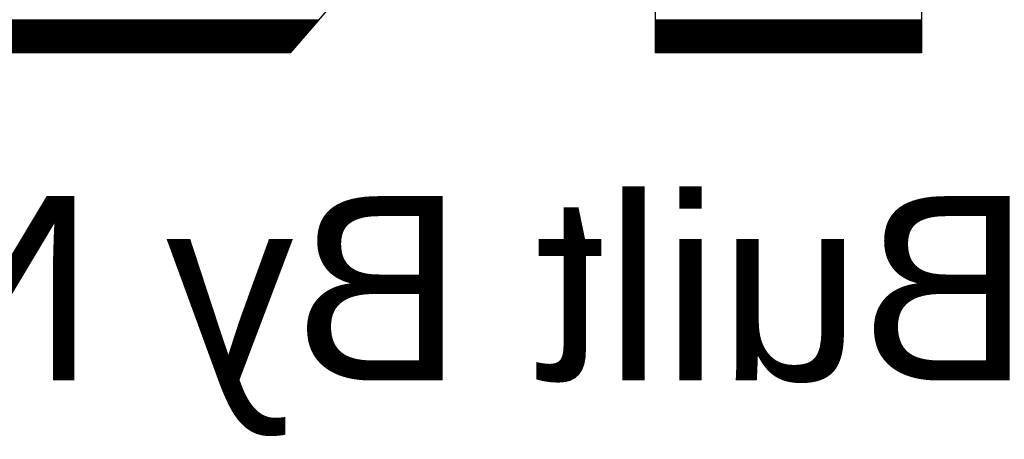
# Model space of a CAD drawing. Extents: x -59 to 351, y -56 to 231.
# Tile 18 of 34: x 10.06 to 14.13, y 25.79 to 27.53. Entities that reach past the tile are written whole.
import ezdxf

# ---------------------------------------------------------------- set-up
doc = ezdxf.new("R2010")
doc.units = 0
doc.layers.add('BG_SILKSCREEN_BOTTOM', color=23, linetype='CONTINUOUS')

msp = doc.modelspace()

# ---------------------------------------------------------------- linework, layer by layer
at = {"layer": 'BG_SILKSCREEN_BOTTOM'}
for points in [[(13.785723, 30.626533), (13.785723, 27.389557)], [(12.688443, 29.136061), (11.179683, 27.389557)], [(12.688443, 27.389557), (12.688443, 29.136061)], [(9.886874, 27.526107), (11.297666, 27.526107)], [(12.688443, 27.526107), (13.785723, 27.526107)], [(9.889922, 27.52123), (11.29345, 27.52123)], [(9.892995, 27.516353), (11.289259, 27.516353)], [(9.896043, 27.511477), (11.285017, 27.511477)], [(9.899142, 27.5066), (11.280826, 27.5066)], [(9.90219, 27.501723), (11.276609, 27.501723)], [(9.905263, 27.496846), (11.272368, 27.496846)], [(9.908311, 27.491969), (11.268177, 27.491969)], [(9.91141, 27.487093), (11.26396, 27.487093)], [(12.688443, 27.52123), (13.785723, 27.52123)], [(12.688443, 27.516353), (13.785723, 27.516353)], [(12.688443, 27.511477), (13.785723, 27.511477)], [(12.688443, 27.5066), (13.785723, 27.5066)], [(12.688443, 27.501723), (13.785723, 27.501723)], [(12.688443, 27.496846), (13.785723, 27.496846)], [(12.688443, 27.491969), (13.785723, 27.491969)], [(12.688443, 27.487093), (13.785723, 27.487093)], [(9.914458, 27.482216), (11.259769, 27.482216)], [(9.917506, 27.477339), (11.255527, 27.477339)], [(9.92058, 27.472462), (11.251311, 27.472462)], [(9.923628, 27.467585), (11.24712, 27.467585)], [(9.926726, 27.462709), (11.242929, 27.462709)], [(9.929774, 27.457832), (11.238687, 27.457832)], [(9.932848, 27.452955), (11.234471, 27.452955)], [(9.935947, 27.448078), (11.23028, 27.448078)], [(9.938995, 27.443201), (11.226038, 27.443201)], [(12.688443, 27.482216), (13.785723, 27.482216)], [(12.688443, 27.477339), (13.785723, 27.477339)], [(12.688443, 27.472462), (13.785723, 27.472462)], [(12.688443, 27.467585), (13.785723, 27.467585)], [(12.688443, 27.462709), (13.785723, 27.462709)], [(12.688443, 27.457832), (13.785723, 27.457832)], [(12.688443, 27.452955), (13.785723, 27.452955)], [(12.688443, 27.448078), (13.785723, 27.448078)], [(12.688443, 27.443201), (13.785723, 27.443201)], [(9.942043, 27.438325), (11.221847, 27.438325)], [(9.945091, 27.433448), (11.217631, 27.433448)], [(9.948164, 27.428571), (11.213389, 27.428571)], [(9.951212, 27.423694), (11.209198, 27.423694)], [(9.954311, 27.418817), (11.204981, 27.418817)], [(9.957384, 27.413941), (11.20079, 27.413941)], [(9.960432, 27.409064), (11.196549, 27.409064)], [(9.963531, 27.404187), (11.192332, 27.404187)], [(12.688443, 27.438325), (13.785723, 27.438325)], [(12.688443, 27.433448), (13.785723, 27.433448)], [(12.688443, 27.428571), (13.785723, 27.428571)], [(12.688443, 27.423694), (13.785723, 27.423694)], [(12.688443, 27.418817), (13.785723, 27.418817)], [(12.688443, 27.413941), (13.785723, 27.413941)], [(12.688443, 27.409064), (13.785723, 27.409064)], [(12.688443, 27.404187), (13.785723, 27.404187)], [(9.966579, 27.39931), (11.188141, 27.39931)], [(9.969627, 27.394433), (11.18395, 27.394433)], [(11.179683, 27.389557), (9.972675, 27.389557)], [(12.688443, 27.39931), (13.785723, 27.39931)], [(12.688443, 27.394433), (13.785723, 27.394433)], [(13.785723, 27.389557), (12.688443, 27.389557)]]:
    msp.add_lwpolyline(points, dxfattribs=at)

# ---------------------------------------------------------------- texts
at = {"layer": 'BG_SILKSCREEN_BOTTOM', "text_generation_flag": 2, "width": 1.033333}
msp.add_text('Built By NXP', height=0.762, dxfattribs=at).set_placement((14.2367, 26.035))

doc.saveas('drawing.dxf')
